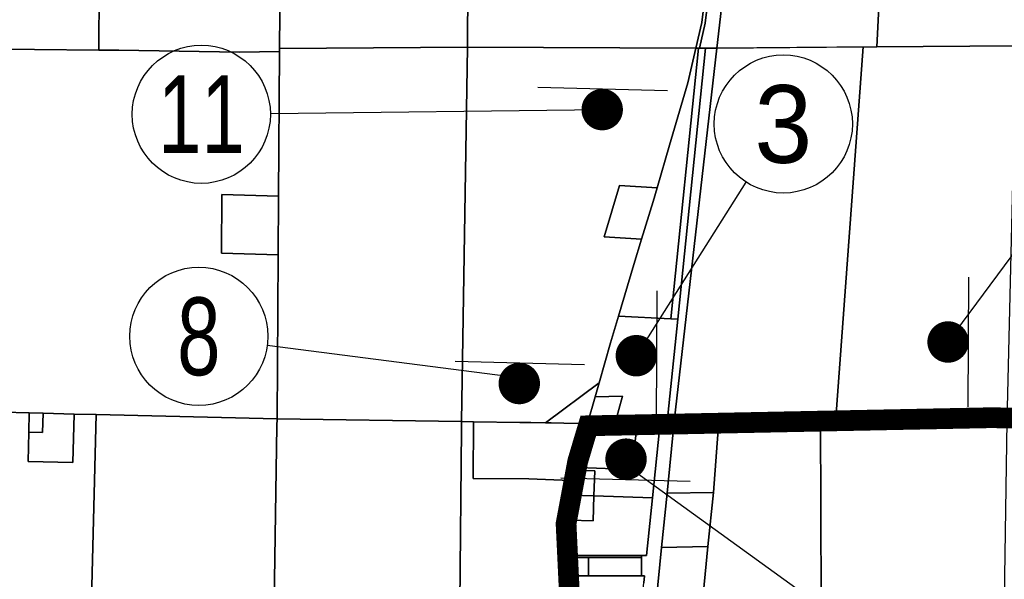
# Model space of a CAD drawing. Header units: feet. Extents: x 1267057 to 1687180, y 137439 to 673336.
# Tile 46 of 159: x 1279593 to 1286722, y 327180 to 331230. Entities that reach past the tile are written whole.
import ezdxf
from ezdxf.enums import TextEntityAlignment as Align

# ---------------------------------------------------------------- set-up
doc = ezdxf.new("R2010")
doc.units = ezdxf.units.FT
doc.header["$MEASUREMENT"] = 0
doc.linetypes.add('F', pattern=[0.15, 0.1, -0.05])
for name, color, linetype in [('CL-TICK-PI', 1, 'Continuous'), ('County_Land_Parcels_IDHS_', 247, 'Continuous'), ('SHEET', 4, 'Continuous')]:
    doc.layers.add(name, color=color, linetype=linetype)
doc.styles.get("Standard").update_dxf_attribs({"font": 'font31.shx'})

# ---------------------------------------------------------------- blocks, each defined once
blk = doc.blocks.new('370')
at = {"color": 0, "linetype": 'ByBlock'}
for p, q in [((0, 0.1001), (0, -0.1001)), ((0, 0), (0.063, 0))]:
    blk.add_line(p, q, dxfattribs=at)

msp = doc.modelspace()

# ---------------------------------------------------------------- linework, layer by layer
at = {"layer": 'CL-TICK-PI', "linetype": 'F', "const_width": 150, "flags": 128}
msp.add_lwpolyline([(1278726.1, 291441.2), (1278739.4, 292634.1), (1278808, 296859.6), (1278599.9, 297874.7), (1278337.8, 299104.9), (1278376.5, 299576.7), (1278522.3, 300169.8), (1278570.7, 300614), (1278639.8, 301882.3), (1278871.1, 311352.3), (1279266, 312724.1), (1280579.5, 317679.4), (1282289.2, 323400.3), (1282390.3, 323708.6), (1282544, 324029.8), (1282724.7, 324283), (1283315.7, 324565), (1283545, 324920.4), (1283559.6, 325732.5), (1283573.5, 327065.1), (1283548.9, 327583.1), (1283633.3, 328034.2), (1283710, 328291.3), (1286625, 328349.9), (1290460.4, 328287.8), (1294648.1, 328199.9), (1301631.8, 328078.3), (1305762.9, 328102.2), (1312041.6, 328020.3), (1318209.9, 327795.5), (1324061.8, 327717.1), (1326180, 327672.3), (1326669.4, 327726.5), (1326991.3, 327860.3), (1327316.5, 328079.1), (1327717.5, 328368.2), (1328057.1, 328647.3), (1328548, 328738.1), (1328766.9, 328729.7), (1328918.3, 328736.6), (1333724, 328617.2), (1333478.9, 321499.4), (1333267, 311918.4), (1333096.1, 304581.3), (1332834.1, 295132.5), (1332705.1, 292166.6), (1332521.8, 285002.6), (1332461.3, 283691), (1332481.5, 282510.6), (1332542, 282167.5), (1333162.5, 281444), (1333604.7, 281069), (1334711.8, 280780.7), (1334642.5, 280489.3), (1334608, 280251.9), (1334600.6, 280140.9)], dxfattribs=at)
at = {"layer": 'County_Land_Parcels_IDHS_'}
for points in [[(1284488.5, 331024.1), (1282834.4, 331031.6), (1282838.2, 331479.2), (1282838.2, 331531.6), (1282838.5, 332589.1), (1282838.7, 333619.2), (1283472.1, 333610.8), (1284182, 333601.5), (1284812.1, 333619), (1284784, 333367.4), (1284743.8, 333015.3), (1284691.2, 332576.9), (1284640.7, 332133.7), (1284594.7, 331726.3), (1284531.1, 331209), (1284488.5, 331024.1)], [(1284715.7, 332571.3), (1284705.6, 332483), (1284710.5, 332482), (1284689.3, 332295.8), (1284684.4, 332296.7), (1284665.5, 332130.9), (1284619.5, 331723.4), (1284555.7, 331204.6), (1284514.2, 331024.3), (1284507.7, 331024.2), (1284488.5, 331024.1), (1284531.1, 331209), (1284594.7, 331726.3), (1284640.7, 332133.7), (1284691.2, 332576.9), (1284743.8, 333015.3), (1284784, 333367.4), (1284812.1, 333619), (1284837.4, 333619.7), (1284808.8, 333364.6), (1284768.6, 333012.4), (1284716, 332574), (1284715.7, 332571.3)], [(1286832.9, 332096.8), (1286806.8, 331042.1), (1285798.8, 331034.3), (1285876.5, 332571.2), (1285931, 333650.1), (1286374.5, 333662.5), (1286872, 333676.3), (1286871.5, 333656.3), (1286832.9, 332096.8)], [(1284641.3, 331025.3), (1284558, 331024.6), (1284514.2, 331024.3), (1284555.7, 331204.6), (1284619.5, 331723.4), (1284665.5, 332130.9), (1284684.4, 332296.7), (1284689.3, 332295.8), (1284710.5, 332482), (1284705.6, 332483), (1284715.7, 332571.3), (1284818.2, 332571.3), (1284641.3, 331025.3)], [(1285798.8, 331034.3), (1284641.3, 331025.3), (1284818.2, 332571.3), (1285876.5, 332571.2), (1285798.8, 331034.3)], [(1280165.2, 331010.5), (1279699.3, 331015.8), (1279485.2, 331017.3), (1279500.6, 332336.5), (1280174.6, 332330.5), (1280165.2, 331010.5)], [(1281483, 332105), (1281479, 331541.7), (1281475.3, 331021.7), (1281475.1, 331000.3), (1281185.5, 330994.3), (1280311, 331008.9), (1280165.2, 331010.5), (1280174.6, 332330.5), (1281484.4, 332310.3), (1281483, 332105)], [(1282834.4, 331031.6), (1281475.3, 331021.7), (1281479, 331541.7), (1282838.2, 331531.6), (1282838.2, 331479.2), (1282834.4, 331031.6)], [(1281467.7, 329953.7), (1281057.9, 329965.3), (1281054.9, 329540.6), (1281464.7, 329528.1), (1281456.3, 328341.8), (1280146.7, 328372.9), (1279986.7, 328376.7), (1279762.8, 328382), (1279662.8, 328384.4), (1279471.9, 328388.9), (1279485.2, 331017.3), (1279699.3, 331015.8), (1280165.2, 331010.5), (1280311, 331008.9), (1281185.5, 330994.3), (1281475.1, 331000.3), (1281467.7, 329953.7)], [(1282791.2, 328321.9), (1281456.3, 328341.8), (1281464.7, 329528.1), (1281467.7, 329953.7), (1281475.1, 331000.3), (1281475.3, 331021.7), (1282834.4, 331031.6), (1282791.2, 328321.9)], [(1284207.5, 330013.5), (1283936.1, 330029.8), (1283825, 329658.5), (1284096.2, 329642.3), (1284040.3, 329457.6), (1283928.4, 329083.9), (1283871, 328892), (1283787.6, 328601.7), (1283399.8, 328313), (1283399.7, 328312.9), (1283294.9, 328314.4), (1283214.2, 328315.6), (1282877.8, 328320.6), (1282791.2, 328321.9), (1282834.4, 331031.6), (1284488.5, 331024.1), (1284430.7, 330772.8), (1284298.1, 330323), (1284207.5, 330013.5)], [(1284307.5, 329065.4), (1283928.4, 329083.9), (1284040.3, 329457.6), (1284096.2, 329642.3), (1284178.7, 329915.3), (1284207.5, 330013.5), (1284298.1, 330323), (1284430.7, 330772.8), (1284488.5, 331024.1), (1284507.7, 331024.2), (1284307.5, 329065.4)], [(1284332.1, 328321.4), (1284281.6, 328320.4), (1284357.5, 329063), (1284558, 331024.6), (1284641.3, 331025.3), (1284332.1, 328321.4)], [(1284357.5, 329063), (1284307.5, 329065.4), (1284507.7, 331024.2), (1284514.2, 331024.3), (1284558, 331024.6), (1284357.5, 329063)], [(1285502.8, 328345.7), (1285390.9, 328343.4), (1284654.4, 328328.1), (1284616.1, 328327.3), (1284332.1, 328321.4), (1284641.3, 331025.3), (1285700.2, 331033.5), (1285502.8, 328345.7)], [(1285502.8, 328345.7), (1285700.2, 331033.5), (1285798.8, 331034.3), (1286806.8, 331042.1), (1286782.1, 330045.9), (1286741.9, 328421.4), (1286740.6, 328371.4), (1285502.8, 328345.7)], [(1284207.5, 330013.5), (1284178.7, 329915.3), (1284096.2, 329642.3), (1283825, 329658.5), (1283936.1, 330029.8), (1284207.5, 330013.5)], [(1281464.7, 329528.1), (1281054.9, 329540.6), (1281057.9, 329965.3), (1281467.7, 329953.7), (1281464.7, 329528.1)], [(1284307.5, 329065.4), (1284357.5, 329063), (1284281.6, 328320.4), (1284231.2, 328319.3), (1283903.3, 328312.5), (1283958.5, 328504.7), (1283758.5, 328500.6), (1283787.6, 328601.7), (1283871, 328892), (1283928.4, 329083.9), (1284307.5, 329065.4)], [(1283758.5, 328500.6), (1283703.3, 328308.4), (1283533.5, 328310.9), (1283439.9, 328312.3), (1283399.7, 328312.9), (1283399.8, 328313), (1283787.6, 328601.7), (1283758.5, 328500.6)], [(1283903.3, 328312.5), (1283729.5, 328308.9), (1283703.3, 328308.4), (1283758.5, 328500.6), (1283958.5, 328504.7), (1283903.3, 328312.5)], [(1280112.4, 327033.1), (1280095.8, 326388.3), (1279441.3, 326413.5), (1279466.5, 327068), (1278803.4, 327070.9), (1278833, 328404.1), (1279471.9, 328388.9), (1279662.8, 328384.4), (1279659.2, 328244.4), (1279653.8, 328033.8), (1279977.7, 328026.1), (1279986.7, 328376.7), (1280146.7, 328372.9), (1280112.4, 327033.1)], [(1279659.2, 328244.4), (1279759.2, 328242), (1279762.8, 328382), (1279986.7, 328376.7), (1279977.7, 328026.1), (1279653.8, 328033.8), (1279659.2, 328244.4)], [(1279659.2, 328244.4), (1279662.8, 328384.4), (1279762.8, 328382), (1279759.2, 328242), (1279659.2, 328244.4)], [(1281435.3, 327014.6), (1280442.3, 327028.3), (1280112.4, 327033.1), (1280146.7, 328372.9), (1281456.3, 328341.8), (1281455.5, 328291.8), (1281435.3, 327014.6)], [(1282780.9, 327008), (1282225.9, 327010.7), (1281435.3, 327014.6), (1281455.5, 328291.8), (1281456.3, 328341.8), (1282791.2, 328321.9), (1282791.1, 328321.1), (1282790.7, 328267.8), (1282780.9, 327008)], [(1285396.5, 327023.4), (1285381.5, 327023.3), (1285313.3, 327022.9), (1284535.6, 327018.4), (1284575.6, 327417), (1284615.1, 327809.1), (1284654.4, 328328.1), (1285390.9, 328343.4), (1285396.5, 327023.4)], [(1286721.8, 327041.5), (1286721.5, 327021.5), (1285396.5, 327023.4), (1285390.9, 328343.4), (1286740.6, 328371.4), (1286739.9, 328321.4), (1286721.8, 327041.5)], [(1283580.9, 327896.6), (1283279.3, 327908.2), (1282877.5, 327909.9), (1282877.8, 328320.6), (1283214.2, 328315.6), (1283294.9, 328314.4), (1283399.7, 328312.9), (1283439.9, 328312.3), (1283533.5, 328310.9), (1283703.3, 328308.4), (1283692.2, 328269.7), (1283640.8, 328097.4), (1283580.9, 327896.6)], [(1284175, 327769.4), (1283750.9, 327783.3), (1283757.9, 327965.9), (1283634.9, 327970.6), (1283640.8, 327990.4), (1284025.6, 327975.7), (1284058.4, 328261.8), (1284078.4, 328262), (1284225.6, 328264.9), (1284175, 327769.4)], [(1284279.8, 327802.8), (1284240.3, 327410.6), (1284200.6, 327016.5), (1284136.6, 327016.1), (1284126.4, 327016.1), (1284097.9, 327015.9), (1284112.2, 327155.6), (1284117.3, 327205.6), (1284095.7, 327205.6), (1284095.1, 327337.6), (1284095, 327352.6), (1284132.3, 327352.6), (1284175, 327769.4), (1284225.6, 328264.9), (1284231.2, 328319.3), (1284281.6, 328320.4), (1284332.1, 328321.4), (1284279.8, 327802.8)], [(1284615.1, 327809.1), (1284279.8, 327802.8), (1284332.1, 328321.4), (1284616.1, 328327.3), (1284654.4, 328328.1), (1284615.1, 327809.1)], [(1283640.8, 327990.4), (1283704.2, 328202.8), (1283720.2, 328258.5), (1284058.4, 328261.8), (1284025.6, 327975.7), (1283640.8, 327990.4)], [(1283750.9, 327783.3), (1283586, 327788.8), (1283593.8, 327832.7), (1283634.9, 327970.6), (1283757.9, 327965.9), (1283750.9, 327783.3)], [(1283574.8, 327609), (1283574.5, 327630.4), (1283574.9, 327674.4), (1283578.2, 327727.8), (1283584.6, 327780.9), (1283586, 327788.8), (1283750.9, 327783.3), (1283744, 327603.5), (1283574.8, 327609)], [(1284095, 327352.6), (1283577.8, 327352.3), (1283574.8, 327609), (1283744, 327603.5), (1283750.9, 327783.3), (1284175, 327769.4), (1284132.3, 327352.6), (1284095, 327352.6)], [(1284575.6, 327417), (1284240.3, 327410.6), (1284279.8, 327802.8), (1284615.1, 327809.1), (1284575.6, 327417)], [(1284535.6, 327018.4), (1284496.5, 327018.2), (1284232.5, 327016.7), (1284200.6, 327016.5), (1284240.3, 327410.6), (1284575.6, 327417), (1284535.6, 327018.4)], [(1283710.7, 327205.4), (1283578.7, 327205.3), (1283578.4, 327306.6), (1283578, 327337.3), (1283710.1, 327337.4), (1283710.7, 327205.4)], [(1284095.7, 327205.6), (1283710.7, 327205.4), (1283710.1, 327337.4), (1284095.1, 327337.6), (1284095.7, 327205.6)]]:
    msp.add_lwpolyline(points, close=True, dxfattribs=at)
for points in [[(1282780.9, 327008), (1282790.7, 328267.8), (1282791.1, 328321.1), (1282791.2, 328321.9), (1282877.8, 328320.6), (1282877.5, 327909.9), (1283279.3, 327908.2), (1283580.9, 327896.6), (1283580.9, 327896.6), (1283553.2, 327796.1), (1283543.9, 327673.8), (1283547.5, 327469.3), (1283544.7, 327279.2), (1283537.3, 327145.4)], [(1283537.3, 327145.4), (1283544.7, 327279.2), (1283547.5, 327469.3), (1283543.9, 327673.8), (1283553.2, 327796.1), (1283580.9, 327896.6), (1283640.8, 328097.4), (1283692.2, 328269.7), (1283703.3, 328308.4), (1283729.5, 328308.9), (1283903.3, 328312.5), (1284231.2, 328319.3), (1284225.6, 328264.9), (1284078.4, 328262), (1284058.4, 328261.8), (1283720.2, 328258.5), (1283704.2, 328202.8), (1283640.8, 327990.4), (1283634.9, 327970.6), (1283593.8, 327832.7), (1283586, 327788.8), (1283584.6, 327780.9), (1283578.2, 327727.8), (1283574.9, 327674.4), (1283574.5, 327630.4), (1283574.8, 327609), (1283577.8, 327352.3), (1284095, 327352.6), (1284095.1, 327337.6), (1283710.1, 327337.4), (1283578, 327337.3), (1283578.4, 327306.6), (1283578.7, 327205.3), (1283710.7, 327205.4), (1284095.7, 327205.6), (1284117.3, 327205.6), (1284112.2, 327155.6)]]:
    msp.add_lwpolyline(points, dxfattribs=at)
at = {"layer": 'SHEET', "const_width": 150}
for points in [[(1283844, 330512.5, 1), (1283777, 330646.7, 1)], [(1286248.2, 328863, 1), (1286381, 328932.8, 1)], [(1283991.3, 328763.7, 1), (1284124.1, 328833.5, 1)], [(1283243.7, 328530.2, 1), (1283176.6, 328664.4, 1)], [(1283949.6, 328116.8, 1), (1284016.7, 327982.6, 1)]]:
    msp.add_lwpolyline(points, format="xyb", close=True, dxfattribs=at)
at = {"layer": 'SHEET'}
for points in [[(1281408.2, 330551.5), (1283810.5, 330579.6)], [(1286314.6, 328897.9), (1287235.6, 330139.2)], [(1284057.7, 328798.6), (1284853.7, 330053.4)], [(1281385.9, 328874.8), (1283277.2, 328630.8)], [(1284016.7, 327982.6), (1285509.9, 326903)]]:
    msp.add_lwpolyline(points, dxfattribs=at)
for centre in [(1280908.2, 330545.7), (1285121.6, 330475.6), (1280890, 328938.8)]:
    msp.add_circle(centre, 500, dxfattribs=at)

# ---------------------------------------------------------------- block references
at = {"layer": 'SHEET', "xscale": 4687.500000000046, "yscale": 4687.500000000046, "zscale": 4687.500000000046}
for p, rotation in [((1283814.3, 330727.1), 268.5076522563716), ((1286462.1, 328897), 179.6606070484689), ((1284205.3, 328797.7), 179.6606070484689), ((1283214, 328744.8), 268.5076522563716), ((1283979.3, 327902.2), 88.50765225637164)]:
    msp.add_blockref('370', p, dxfattribs=dict(at, rotation=rotation))

# ---------------------------------------------------------------- texts
at = {"layer": 'SHEET', "width": 0.75}
for s, p in [('11', (1280908.2, 330545.7)), ('8', (1280890, 328938.8))]:
    msp.add_text(s, height=562.5, dxfattribs=at).set_placement(p, align=Align.MIDDLE_CENTER)
at = {"layer": 'SHEET'}
msp.add_text('3', height=562.5, dxfattribs=at).set_placement((1285121.6, 330475.6), align=Align.MIDDLE_CENTER)

doc.saveas('drawing.dxf')
